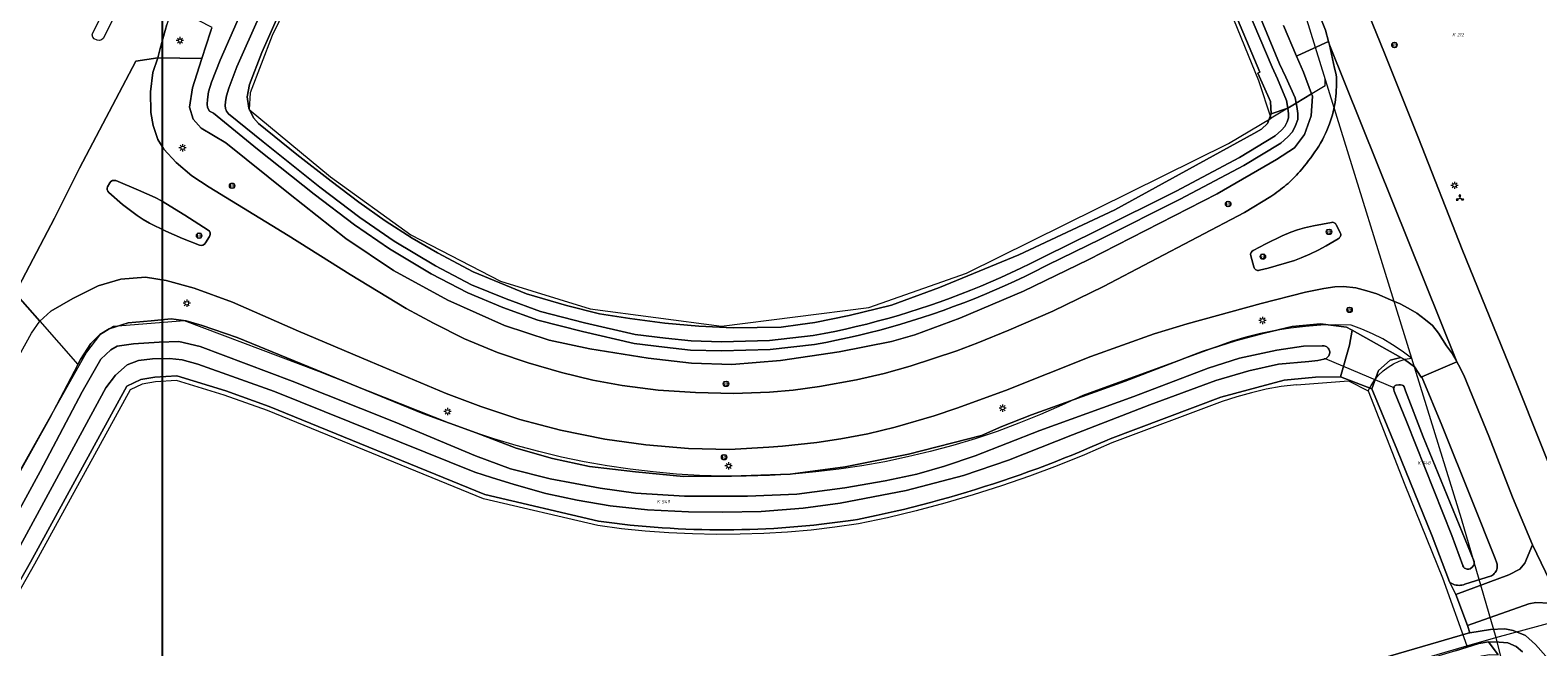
# Model space of a CAD drawing. Header units: metres. Extents: x 250001 to 257773, y 598992 to 609118.
# Tile 192 of 256: x 251291 to 251456, y 602271 to 602339. Entities that reach past the tile are written whole.
import ezdxf
from ezdxf.enums import TextEntityAlignment as Align
from ezdxf.lldxf.tags import DXFTag

# ---------------------------------------------------------------- set-up
doc = ezdxf.new("R2010")
doc.units = ezdxf.units.M
for name, color, linetype, lineweight in [('B-WE-GR-GRAS-GV', 252, 'Continuous', 13), ('B-WE-GR-GROENVOORZIENING-GV', 252, 'Continuous', 18), ('B-WE-KG-GRENS_PERCEEL-G', 150, 'KG-PERCEEL', 18), ('B-WE-KG-GRENS_PERCEEL-S', 150, 'Continuous', 25), ('B-WE-KL-ET_LS_OV_LICHTMAST-S', 252, 'Continuous', 25), ('B-WE-KW-KUNSTWERK_DUIKER-G', 252, 'Continuous', 18), ('B-WE-OG-WATER-GV', 252, 'Continuous', 18), ('B-WE-OG-WATER_SLOOT-GV', 252, 'Continuous', 18), ('B-WE-OG-WEG-GV', 252, 'Continuous', 18), ('B-WE-VH-VERHARDING_GESLOTEN-GV', 252, 'Continuous', 18), ('B-WE-VH-VERHARDING_OPEN-GV', 252, 'Continuous', 18), ('B-WE-VW-BEWEGWIJZERING_DRAAGCONSTRUCTIE-S', 252, 'Continuous', 25), ('B-WE-VW-VERKEERSTEKEN_BORD-S', 252, 'Continuous', 25), ('B-WE-VW-VERKEERSTEKEN_DRAAGCONSTRUCTIE-S', 252, 'Continuous', 25), ('N-WE-OG-GBKN-G', 7, 'Continuous', 25), ('X-XX-AL-REFERENTIE-G', 7, 'Continuous', 18)]:
    doc.layers.add(name, color=color, linetype=linetype, lineweight=lineweight)
doc.styles.add('NLCS-ISO', font='NLCS-ISO.ttf')
doc.styles.get("Standard").update_dxf_attribs({"font": 'NLCS-ISO.ttf'})
tags = doc.linetypes.add('KG-PERCEEL', pattern='A,5.5,-2,["P",Standard,S=1.8,R=0,X=-0.5,Y=-0.9],-2,5.5,-2,[5,NLCS.SHX,S=0.75,R=0,X=0,Y=0],-2', length=19).pattern_tags.tags
tags[6] = DXFTag(74, 10)

# ---------------------------------------------------------------- blocks, each defined once
blk = doc.blocks.new('SKG-PERCEELNUMMER-SO')
at = {"style": 'NLCS-ISO', "oblique": 10, "flags": 1}
blk.add_attdef('GEMEENTECODE', text='', height=1.8, dxfattribs=at).set_placement((0, 2.55), align=Align.MIDDLE_CENTER)
at = {"style": 'NLCS-ISO', "oblique": 10}
blk.add_attdef('SECTIE', text='', height=1.8, dxfattribs=at).set_placement((-0.5, 0), align=Align.MIDDLE_RIGHT)
blk.add_attdef('PERCEELNUMMER', text='', height=1.8, dxfattribs=at).set_placement((0.5, 0), align=Align.MIDDLE_LEFT)
blk = doc.blocks.new('BS2021-132-Xref-KAD-20210617')
at = {"layer": 'B-WE-KG-GRENS_PERCEEL-G', "flags": 128}
for points in [[(251390.393, 602421.344), (251388.406, 602426.244), (251357.509, 602422.131), (251342.911, 602390.459), (251317.466, 602338.242), (251315.031, 602331.947), (251314.919, 602330.1), (251323.869, 602322.722), (251332.693, 602316.349), (251342.522, 602311.246), (251352.379, 602308.21), (251366.783, 602306.323), (251382.982, 602308.351), (251393.703, 602312.123), (251422.449, 602326.377), (251427.146, 602329.178)], [(251404.141, 602426.956), (251433.071, 602333.426)], [(251427.146, 602329.178), (251425.794, 602333.252), (251416.877, 602355.107)], [(251433.055, 602332.702), (251433.071, 602333.426)], [(251433.071, 602333.426), (251442.542, 602302.805)], [(251433.055, 602332.702), (251427.146, 602329.178)], [(251336.991, 602295.631), (251322.58, 602301.336), (251307.828, 602306.914), (251300.049, 602306.261), (251298.503, 602305.304), (251297.067, 602303.458), (251270.531, 602256.273)], [(251435.914, 602306.431), (251434.247, 602306.455), (251432.58, 602306.406), (251430.917, 602306.287), (251429.261, 602306.096), (251427.614, 602305.835), (251425.981, 602305.503), (251424.362, 602305.101), (251422.763, 602304.63)], [(251442.542, 602302.805), (251441.532, 602303.568), (251440.48, 602304.27), (251439.388, 602304.91), (251438.26, 602305.484), (251437.101, 602305.992), (251435.914, 602306.431)], [(251422.763, 602304.63), (251406.474, 602298.703)], [(251437.799, 602299.19), (251438.108, 602299.809), (251438.486, 602300.389), (251438.928, 602300.923), (251439.427, 602301.402), (251439.977, 602301.822), (251440.572, 602302.176), (251441.203, 602302.46), (251441.863, 602302.671), (251442.542, 602302.805)], [(251442.542, 602302.805), (251447.992, 602285.186), (251451.819, 602272.121)], [(251353.222, 602284.396), (251340.657, 602287.328), (251316.943, 602297.034), (251312.207, 602298.731), (251306.952, 602300.335), (251304.647, 602300.192), (251303.203, 602299.955), (251301.867, 602299.326), (251291.383, 602280.149), (251279.608, 602259.444), (251274.266, 602250.712)], [(251429.912, 602299.88), (251435.634, 602300.291), (251437.799, 602299.19)], [(251406.474, 602298.703), (251404.163, 602297.613), (251401.821, 602296.591), (251399.45, 602295.638), (251397.052, 602294.755), (251394.629, 602293.943), (251392.183, 602293.203), (251389.717, 602292.535), (251387.232, 602291.939), (251384.73, 602291.417), (251382.215, 602290.969), (251379.687, 602290.594), (251377.149, 602290.294), (251374.604, 602290.069), (251372.053, 602289.919), (251369.499, 602289.843), (251366.943, 602289.843), (251364.389, 602289.918), (251361.838, 602290.068), (251359.293, 602290.292), (251356.755, 602290.592), (251354.227, 602290.966), (251351.711, 602291.413), (251349.21, 602291.935), (251346.725, 602292.53), (251344.258, 602293.198), (251341.812, 602293.937), (251339.389, 602294.749), (251336.991, 602295.631)], [(251429.912, 602299.88), (251428.253, 602299.664), (251426.606, 602299.371), (251424.975, 602299.003), (251423.362, 602298.56), (251421.771, 602298.043)], [(251437.799, 602299.19), (251441.801, 602288.879), (251445.946, 602278.645), (251448.627, 602271.187)], [(251421.771, 602298.043), (251409.647, 602293.479)], [(251409.647, 602293.479), (251406.661, 602292.19), (251403.644, 602290.974), (251400.599, 602289.833), (251397.526, 602288.767), (251394.428, 602287.777), (251391.307, 602286.863), (251388.164, 602286.025), (251385.002, 602285.265), (251381.822, 602284.583)], [(251381.822, 602284.583), (251379.239, 602284.215), (251376.646, 602283.917), (251374.046, 602283.69), (251371.442, 602283.532), (251368.834, 602283.444), (251366.224, 602283.427), (251363.615, 602283.481), (251361.009, 602283.604), (251358.406, 602283.798), (251355.81, 602284.062), (251353.222, 602284.396)], [(251451.819, 602272.121), (251492.484, 602283.148)], [(251448.627, 602271.187), (251451.819, 602272.121)], [(251451.819, 602272.121), (251454.446, 602261.441), (251498.26, 602116.049)], [(251398.843, 602255.79), (251400.05, 602256.967), (251448.627, 602271.187)]]:
    blk.add_lwpolyline(points, dxfattribs=at)
at = {"layer": 'N-WE-OG-GBKN-G'}
blk.add_lwpolyline([(251305.421, 608118.318), (256711.718, 608118.318), (256711.718, 599991.994), (251305.421, 599991.994)], close=True, dxfattribs=at)
at = {"layer": 'B-WE-KG-GRENS_PERCEEL-S', "xscale": 0.2, "yscale": 0.2, "zscale": 0.2}
for p, values in [((251447.455, 602338.339), {'PERCEELNUMMER': '212', 'SECTIE': 'K'}), ((251443.642, 602291.283), {'PERCEELNUMMER': '548', 'SECTIE': 'K'}), ((251360.135, 602287.037), {'PERCEELNUMMER': '549', 'SECTIE': 'K'})]:
    blk.add_blockref('SKG-PERCEELNUMMER-SO', p, dxfattribs=at).add_auto_attribs(values)
blk = doc.blocks.new('SIE-WEG_VERKEERSBORD-SO')
at = {"color": 0, "linetype": 'ByBlock', "lineweight": 18}
blk.add_lwpolyline([(-1.125, -1.125), (1.125, -1.125), (1.125, 1.125), (-1.125, 1.125)], close=True, dxfattribs=at)
at = {"color": 0, "linetype": 'ByBlock', "lineweight": 18, "style": 'NLCS-ISO'}
blk.add_text('vb', height=1.5, dxfattribs=at).set_placement((0, 0), align=Align.MIDDLE_CENTER)
blk = doc.blocks.new('SIE-WEG_VERKEERSBORD_WEGWIJZER-SO')
at = {"linetype": 'ByBlock', "lineweight": 18}
h = blk.add_hatch(color=0, dxfattribs=at)
h.dxf.hatch_style = 1
h.paths.add_polyline_path([(0.5, 1), (0, 2), (-0.5, 1)])
h = blk.add_hatch(color=0, dxfattribs=at)
h.dxf.hatch_style = 1
h.paths.add_polyline_path([(-1.38, -0.22), (-2, -1.15), (-0.88, -1.09)])
h = blk.add_hatch(color=0, dxfattribs=at)
h.dxf.hatch_style = 1
h.paths.add_polyline_path([(1.38, -0.22), (2, -1.15), (0.88, -1.09)])
at = {"color": 0, "linetype": 'ByBlock', "lineweight": 18}
for points in [[(-1.13, -0.65), (0, 0)], [(0, 1), (0, 0)], [(1.13, -0.65), (0, 0)]]:
    blk.add_lwpolyline(points, dxfattribs=at)
for points in [[(0.5, 1), (0, 2), (-0.5, 1)], [(-1.38, -0.22), (-2, -1.15), (-0.88, -1.09)], [(1.38, -0.22), (2, -1.15), (0.88, -1.09)]]:
    blk.add_lwpolyline(points, close=True, dxfattribs=at)
blk = doc.blocks.new('SIE-WEG_PAAL_VERKEERSBORD-SO')
at = {"color": 0, "linetype": 'ByBlock', "lineweight": 18}
blk.add_circle((0, 0), 1.5, dxfattribs=at)
at = {"color": 0, "linetype": 'ByBlock', "lineweight": 18, "style": 'NLCS-ISO'}
blk.add_text('vb', height=1.5, dxfattribs=at).set_placement((0, 0.13), align=Align.MIDDLE_CENTER)
blk = doc.blocks.new('SKL-ET_OV_LICHTMAST-SO')
at = {"color": 0, "linetype": 'ByBlock', "lineweight": 18}
for points in [[(-1.25, 0), (-2, 0)], [(-1.41, 1.41), (-0.88, 0.88)], [(0, 2), (0, 1.25)], [(0.88, 0.88), (1.41, 1.41)], [(2, 0), (1.25, 0)], [(-1.41, -1.41), (-0.88, -0.88)], [(0, -1.25), (0, -2)], [(0.88, -0.88), (1.41, -1.41)]]:
    blk.add_lwpolyline(points, dxfattribs=at)
blk.add_circle((0, 0), 1, dxfattribs=at)
blk = doc.blocks.new('BS2021-132-Xref-BGT-GRIJS-20210617-aangepast')
at = {"layer": 'B-WE-GR-GRAS-GV', "flags": 128}
for points in [[(251319.404, 602343.327), (251316.337, 602336.372), (251314.98, 602332.857), (251314.731, 602331.494), (251314.901, 602330.248), (251315.405, 602329.19), (251315.972, 602328.565), (251320.158, 602325.16), (251323.94, 602322.241), (251326.976, 602319.929), (251329.851, 602317.891), (251332.833, 602315.978), (251335.625, 602314.352), (251339.541, 602312.275), (251345.383, 602309.85), (251349.759, 602308.573), (251353.41, 602307.665), (251356.744, 602307.166), (251360.59, 602306.657), (251364.311, 602306.312), (251368.057, 602306.112), (251373.339, 602306.201), (251375.416, 602306.477), (251377.031, 602306.725), (251380.804, 602307.5), (251385.468, 602308.626), (251390.742, 602310.552), (251399.442, 602314.156), (251409.965, 602319.108), (251425.245, 602327.474), (251426.074, 602327.964), (251426.73, 602328.578), (251427.159, 602329.651), (251427.073, 602330.992), (251425.692, 602334.119), (251425.9, 602334.207), (251422.583, 602342.114)], [(251399.894, 602258.3), (251448.761, 602272.571), (251448.97, 602272.607), (251448.713, 602273.408), (251447.406, 602276.831), (251446.706, 602278.216), (251444.801, 602283.245), (251440.928, 602292.81), (251438.177, 602299.427), (251434.751, 602300.758), (251432.01, 602300.701), (251428.55, 602300.386), (251421.6, 602298.51), (251409.447, 602293.927), (251409.135, 602293.788), (251408.194, 602293.375), (251407.248, 602292.97), (251406.3, 602292.571), (251405.349, 602292.181), (251404.394, 602291.797), (251403.437, 602291.421), (251402.477, 602291.052), (251401.514, 602290.691), (251400.548, 602290.337), (251399.58, 602289.991), (251398.608, 602289.653), (251397.635, 602289.322), (251396.658, 602288.998), (251395.679, 602288.682), (251394.698, 602288.374), (251393.714, 602288.074), (251392.729, 602287.781), (251391.74, 602287.495), (251390.75, 602287.218), (251389.757, 602286.948), (251388.763, 602286.686), (251387.766, 602286.432), (251386.768, 602286.185), (251385.767, 602285.946), (251384.765, 602285.715), (251383.761, 602285.492), (251382.755, 602285.277), (251381.741, 602285.083), (251381.265, 602285.01), (251380.397, 602284.883), (251379.527, 602284.764), (251378.657, 602284.652), (251377.786, 602284.549), (251376.914, 602284.453), (251376.041, 602284.366), (251375.167, 602284.287), (251374.293, 602284.215), (251373.418, 602284.152), (251372.542, 602284.096), (251371.666, 602284.049), (251370.79, 602284.009), (251369.913, 602283.977), (251369.036, 602283.954), (251368.159, 602283.938), (251367.282, 602283.931), (251366.404, 602283.931), (251365.527, 602283.94), (251364.65, 602283.956), (251363.773, 602283.98), (251362.896, 602284.013), (251362.02, 602284.053), (251361.144, 602284.102), (251360.268, 602284.158), (251359.393, 602284.223), (251358.519, 602284.295), (251357.645, 602284.375), (251356.772, 602284.463), (251355.9, 602284.56), (251355.029, 602284.664), (251354.159, 602284.776), (251353.29, 602284.89), (251340.81, 602287.81), (251317.12, 602297.5), (251312.38, 602299.2), (251307.01, 602300.84), (251304.59, 602300.69), (251303.06, 602300.44), (251301.51, 602299.71), (251290.94, 602280.39), (251279.18, 602259.7)]]:
    blk.add_lwpolyline(points, dxfattribs=at)
at = {"layer": 'B-WE-GR-GROENVOORZIENING-GV', "flags": 128}
for points in [[(251436.134, 602344.79), (251439.587, 602336.301), (251443.302, 602326.948), (251448.115, 602314.735), (251454.115, 602299.964), (251459.167, 602287.322)], [(251428.498, 602339.341), (251429.929, 602335.986), (251430.077, 602336.053), (251433.43, 602337.571), (251433.09, 602338.819), (251431.119, 602343.76)], [(251464.469, 602267.31), (251461.752, 602271.186), (251459.193, 602275.309), (251457.691, 602275.877), (251456.21, 602275.937), (251455.421, 602275.802), (251448.713, 602273.408), (251448.97, 602272.607), (251451.237, 602272.991), (251452.811, 602273.061), (251453.717, 602272.891), (251455.079, 602272.33), (251456.149, 602271.353), (251457.3, 602270.063)]]:
    blk.add_lwpolyline(points, dxfattribs=at)
for points in [[(251309.727, 602335.715), (251310.674, 602338.645), (251310.761, 602338.86), (251310.873, 602339.138), (251306.508, 602341.347), (251305.915, 602339.466), (251305.15, 602336.832), (251304.92, 602335.801)], [(251441.36, 602302.88), (251436.048, 602305.874), (251435.753, 602304.23), (251434.751, 602300.758), (251438.177, 602299.427), (251438.942, 602301.425), (251440.218, 602302.571)], [(251451.023, 602294.243), (251448.282, 602300.916), (251447.725, 602302.056), (251447.537, 602302.387), (251443.689, 602300.747), (251443.731, 602300.643), (251445.865, 602295.443), (251449.207, 602287.136), (251451.719, 602280.772), (251451.924, 602280.286), (251451.955, 602280.151), (251451.97, 602280.013), (251451.969, 602279.875), (251451.951, 602279.738), (251451.919, 602279.603), (251451.87, 602279.474), (251451.808, 602279.35), (251451.731, 602279.235), (251451.642, 602279.13), (251451.541, 602279.035), (251451.43, 602278.953), (251451.33, 602278.894), (251448.403, 602277.964), (251448.25, 602277.909), (251448.092, 602277.869), (251447.931, 602277.844), (251447.768, 602277.836), (251447.606, 602277.843), (251447.444, 602277.867), (251447.286, 602277.906), (251447.133, 602277.96), (251446.985, 602278.029), (251446.845, 602278.113), (251446.714, 602278.209), (251446.706, 602278.216), (251447.406, 602276.831), (251453.231, 602278.98), (251454.44, 602279.611), (251454.994, 602280.282), (251455.835, 602282.271), (251453.634, 602287.517)]]:
    blk.add_lwpolyline(points, close=True, dxfattribs=at)
at = {"layer": 'B-WE-KW-KUNSTWERK_DUIKER-G', "flags": 128}
blk.add_lwpolyline([(251433.07, 602302.746), (251440.667, 602299.524)], dxfattribs=at)
at = {"layer": 'B-WE-OG-WATER-GV', "flags": 128}
for points in [[(251288.613, 602280.031), (251299.202, 602299.553), (251300.273, 602300.934), (251301.528, 602302.078), (251302.769, 602302.545), (251304.306, 602302.721), (251306.174, 602302.752), (251307.584, 602302.616), (251309.309, 602302.152), (251317.717, 602299.137), (251339.716, 602290.287), (251341.551, 602289.677), (251344.047, 602288.926), (251347.515, 602287.926), (251350.944, 602287.182), (251354.556, 602286.585), (251358.66, 602286.12), (251363.185, 602285.896), (251366.957, 602285.869), (251371.149, 602285.954), (251375.761, 602286.317), (251379.821, 602286.877), (251387.062, 602288.247), (251393.349, 602289.922), (251398.317, 602291.606), (251405.328, 602294.366), (251413.837, 602297.65), (251421.05, 602300.357), (251424.687, 602301.409), (251427.959, 602302.128), (251431.271, 602302.445), (251432.277, 602302.543), (251432.923, 602302.702), (251432.959, 602302.707), (251433.064, 602302.733), (251433.164, 602302.774), (251433.257, 602302.829), (251433.341, 602302.897), (251433.414, 602302.977), (251433.474, 602303.067), (251433.521, 602303.164), (251433.552, 602303.268), (251433.568, 602303.375), (251433.568, 602303.483), (251433.552, 602303.59), (251433.521, 602303.694), (251433.475, 602303.791), (251433.414, 602303.881), (251433.342, 602303.961), (251433.258, 602304.029), (251433.165, 602304.085), (251433.065, 602304.126), (251432.96, 602304.151), (251432.734, 602304.156), (251430.709, 602304.125), (251427.765, 602303.665), (251423.651, 602302.793), (251420.217, 602301.706), (251412.073, 602298.571), (251401.755, 602294.853), (251394.652, 602292.056), (251391.291, 602290.933), (251388.221, 602290.068), (251384.766, 602289.311), (251380.322, 602288.565), (251375.054, 602287.85), (251369.635, 602287.646), (251362.733, 602287.633), (251357.384, 602287.96), (251353.48, 602288.518), (251347.998, 602289.541), (251343.614, 602290.626), (251339.776, 602292.082), (251330.979, 602295.772), (251319.668, 602300.268), (251309.552, 602304.058), (251307.222, 602304.628), (251305.044, 602304.557), (251302.244, 602304.354), (251300.433, 602304.121), (251299.74, 602303.713), (251298.649, 602302.698), (251296.606, 602299.095), (251291.981, 602290.328), (251286.108, 602279.592)], [(251454.732, 602270.519), (251454.039, 602271.101), (251453.126, 602271.514), (251452.158, 602271.589), (251451.019, 602271.639), (251452.074, 602270.191)]]:
    blk.add_lwpolyline(points, dxfattribs=at)
for points in [[(251441.528, 602299.826), (251441.324, 602299.876), (251441.161, 602299.868), (251440.869, 602299.829), (251440.845, 602299.822), (251440.775, 602299.792), (251440.712, 602299.748), (251440.661, 602299.692), (251440.622, 602299.626), (251440.597, 602299.554), (251440.588, 602299.478), (251440.595, 602299.402), (251440.618, 602299.329), (251440.659, 602299.182), (251442.022, 602295.763), (251446.982, 602283.33), (251448.168, 602280.032), (251448.194, 602279.971), (251448.243, 602279.884), (251448.306, 602279.805), (251448.38, 602279.738), (251448.464, 602279.683), (251448.555, 602279.642), (251448.652, 602279.617), (251448.751, 602279.606), (251448.841, 602279.611), (251448.986, 602279.646), (251449.223, 602279.83), (251449.386, 602280.07), (251449.44, 602280.216), (251449.438, 602280.455), (251443.847, 602294.165), (251441.906, 602299.223), (251441.744, 602299.649), (251441.622, 602299.784)], [(251440.347, 602267.066), (251447.81, 602269.295), (251450.284, 602270.09), (251451.109, 602270.234), (251452.074, 602270.191), (251451.019, 602271.639), (251449.948, 602271.453), (251447.395, 602270.632), (251439.958, 602268.411), (251428.15, 602265.099), (251415.152, 602261.342), (251401.922, 602257.419), (251398.664, 602256.491), (251399.398, 602255.441), (251401.971, 602256.196), (251415.319, 602260.041), (251428.504, 602263.744)]]:
    blk.add_lwpolyline(points, close=True, dxfattribs=at)
at = {"layer": 'B-WE-OG-WATER_SLOOT-GV', "flags": 128}
for points in [[(251310.761, 602338.86), (251310.674, 602338.645), (251309.727, 602335.715), (251309.433, 602334.806), (251308.72, 602332.479), (251308.372, 602330.361), (251308.781, 602329.034), (251309.678, 602328.058), (251312.38, 602326.447), (251319.254, 602320.915), (251325.544, 602315.928), (251330.772, 602312.42), (251336.754, 602309.159), (251342.958, 602306.381), (251347.884, 602304.774), (251352.349, 602303.813), (251358.738, 602302.792), (251363.5, 602302.258), (251367.927, 602302.105), (251373.271, 602302.555), (251379.725, 602303.494), (251385.476, 602304.634), (251388.014, 602305.348), (251392.97, 602307.193), (251399.955, 602310.158), (251407.067, 602313.613), (251421.2, 602320.838), (251427.71, 602324.634), (251429.686, 602325.902), (251430.797, 602327.384), (251431.544, 602329.4), (251431.662, 602331.563), (251431.568, 602331.818), (251429.891, 602330.819), (251429.975, 602330.427), (251430.053, 602329.685), (251430.058, 602329.032), (251429.81, 602328.364), (251429.477, 602327.663), (251428.968, 602327.126), (251428.187, 602326.423), (251424.146, 602323.955), (251417.151, 602320.261), (251408.404, 602315.879), (251402.633, 602313.043), (251402.258, 602312.85), (251401.176, 602312.304), (251400.085, 602311.771), (251398.986, 602311.253), (251397.881, 602310.75), (251396.769, 602310.261), (251395.651, 602309.787), (251394.526, 602309.328), (251393.396, 602308.885), (251392.26, 602308.456), (251391.117, 602308.042), (251389.97, 602307.644), (251388.818, 602307.261), (251387.66, 602306.893), (251386.498, 602306.541), (251385.331, 602306.204), (251384.16, 602305.883), (251382.984, 602305.578), (251381.805, 602305.288), (251380.622, 602305.014), (251379.435, 602304.756), (251378.245, 602304.513), (251377.019, 602304.28), (251372.131, 602303.753), (251366.8, 602303.604), (251363.403, 602303.691), (251360.526, 602304.004), (251357.19, 602304.402), (251351.52, 602305.709), (251346.636, 602306.955), (251342.783, 602308.365), (251338.928, 602309.962), (251334.913, 602312.058), (251330.33, 602314.806), (251326.499, 602317.435), (251322.069, 602320.809), (251315.846, 602325.764), (251311.005, 602329.698), (251310.597, 602329.945), (251310.376, 602330.35), (251310.342, 602330.693), (251310.369, 602331.225), (251310.488, 602332.038), (251310.793, 602333.103), (251311.744, 602335.547), (251314.265, 602341.284)], [(251314.265, 602341.284), (251311.744, 602335.547), (251310.793, 602333.103), (251310.488, 602332.038), (251310.369, 602331.225), (251310.342, 602330.693), (251310.376, 602330.35), (251310.597, 602329.945), (251311.005, 602329.698), (251315.846, 602325.764), (251322.069, 602320.809), (251326.499, 602317.435), (251330.33, 602314.806), (251334.913, 602312.058), (251338.928, 602309.962), (251342.783, 602308.365), (251346.636, 602306.955), (251351.52, 602305.709), (251357.19, 602304.402), (251360.526, 602304.004), (251363.403, 602303.691), (251366.8, 602303.604), (251372.131, 602303.753), (251377.019, 602304.28), (251378.245, 602304.513), (251379.435, 602304.756), (251380.622, 602305.014), (251381.805, 602305.288), (251382.984, 602305.578), (251384.16, 602305.883), (251385.331, 602306.204), (251386.498, 602306.541), (251387.66, 602306.893), (251388.818, 602307.261), (251389.97, 602307.644), (251391.117, 602308.042), (251392.26, 602308.456), (251393.396, 602308.885), (251394.526, 602309.328), (251395.651, 602309.787), (251396.769, 602310.261), (251397.881, 602310.75), (251398.986, 602311.253), (251400.085, 602311.771), (251401.176, 602312.304), (251402.258, 602312.85), (251402.633, 602313.043), (251408.404, 602315.879), (251417.151, 602320.261), (251424.146, 602323.955), (251428.187, 602326.423), (251428.968, 602327.126), (251429.477, 602327.663), (251429.81, 602328.364), (251430.058, 602329.032), (251430.053, 602329.685), (251429.975, 602330.427), (251429.891, 602330.819), (251428.986, 602330.27), (251429.054, 602329.63), (251429.057, 602329.208), (251428.888, 602328.753), (251428.642, 602328.236), (251428.27, 602327.843), (251427.587, 602327.228), (251423.651, 602324.825), (251416.693, 602321.15), (251407.959, 602316.775), (251402.183, 602313.937), (251401.804, 602313.741), (251400.731, 602313.2), (251399.652, 602312.673), (251398.566, 602312.16), (251397.473, 602311.663), (251396.373, 602311.179), (251395.267, 602310.711), (251394.155, 602310.257), (251393.036, 602309.818), (251391.913, 602309.394), (251390.783, 602308.985), (251389.648, 602308.591), (251388.509, 602308.212), (251387.364, 602307.848), (251386.214, 602307.5), (251385.06, 602307.167), (251383.902, 602306.849), (251382.739, 602306.547), (251381.573, 602306.261), (251380.402, 602305.99), (251379.229, 602305.734), (251378.052, 602305.494), (251376.872, 602305.27), (251372.063, 602304.751), (251366.799, 602304.604), (251363.47, 602304.69), (251360.64, 602304.997), (251357.309, 602305.395), (251351.756, 602306.681), (251346.933, 602307.912), (251343.146, 602309.297), (251339.351, 602310.869), (251335.402, 602312.931), (251330.871, 602315.648), (251327.085, 602318.245), (251322.683, 602321.598), (251316.473, 602326.543), (251312.669, 602329.634), (251312.443, 602329.934), (251312.331, 602330.222), (251312.297, 602330.566), (251312.326, 602330.957), (251312.422, 602331.436), (251312.448, 602331.616), (251312.69, 602332.463), (251313.593, 602334.782), (251316.099, 602340.484)], [(251316.099, 602340.484), (251313.593, 602334.782), (251312.69, 602332.463), (251312.448, 602331.616), (251312.422, 602331.436), (251312.326, 602330.957), (251312.297, 602330.566), (251312.331, 602330.222), (251312.443, 602329.934), (251312.669, 602329.634), (251316.473, 602326.543), (251322.683, 602321.598), (251327.085, 602318.245), (251330.871, 602315.648), (251335.402, 602312.931), (251339.351, 602310.869), (251343.146, 602309.297), (251346.933, 602307.912), (251351.756, 602306.681), (251357.309, 602305.395), (251360.64, 602304.997), (251363.47, 602304.69), (251366.799, 602304.604), (251372.063, 602304.751), (251376.872, 602305.27), (251378.052, 602305.494), (251379.229, 602305.734), (251380.402, 602305.99), (251381.573, 602306.261), (251382.739, 602306.547), (251383.902, 602306.849), (251385.06, 602307.167), (251386.214, 602307.5), (251387.364, 602307.848), (251388.509, 602308.212), (251389.648, 602308.591), (251390.783, 602308.985), (251391.913, 602309.394), (251393.036, 602309.818), (251394.155, 602310.257), (251395.267, 602310.711), (251396.373, 602311.179), (251397.473, 602311.663), (251398.566, 602312.16), (251399.652, 602312.673), (251400.731, 602313.2), (251401.804, 602313.741), (251402.183, 602313.937), (251407.959, 602316.775), (251416.693, 602321.15), (251423.651, 602324.825), (251427.587, 602327.228), (251428.27, 602327.843), (251428.642, 602328.236), (251428.888, 602328.753), (251429.057, 602329.208), (251429.054, 602329.63), (251428.986, 602330.27), (251427.159, 602329.651), (251426.73, 602328.578), (251426.074, 602327.964), (251425.245, 602327.474), (251409.965, 602319.108), (251399.442, 602314.156), (251390.742, 602310.552), (251385.468, 602308.626), (251380.804, 602307.5), (251377.031, 602306.725), (251375.416, 602306.477), (251373.339, 602306.201), (251368.057, 602306.112), (251364.311, 602306.312), (251360.59, 602306.657), (251356.744, 602307.166), (251353.41, 602307.665), (251349.759, 602308.573), (251345.383, 602309.85), (251339.541, 602312.275), (251335.625, 602314.352), (251332.833, 602315.978), (251329.851, 602317.891), (251326.976, 602319.929), (251323.94, 602322.241), (251320.158, 602325.16), (251315.972, 602328.565), (251315.405, 602329.19), (251314.901, 602330.248), (251314.731, 602331.494), (251314.98, 602332.857), (251316.337, 602336.372), (251319.404, 602343.327)], [(251422.583, 602342.114), (251425.9, 602334.207), (251425.692, 602334.119), (251427.073, 602330.992), (251427.159, 602329.651), (251428.986, 602330.27), (251428.809, 602331.097), (251427.854, 602333.496), (251427.249, 602334.775), (251424.558, 602341.131)], [(251424.394, 602344.04), (251428.069, 602335.144), (251428.769, 602333.649), (251429.769, 602331.389), (251429.891, 602330.819), (251431.568, 602331.818), (251430.691, 602334.2), (251429.929, 602335.986), (251428.498, 602339.341)], [(251279.18, 602259.7), (251290.94, 602280.39), (251301.51, 602299.71), (251303.06, 602300.44), (251304.59, 602300.69), (251307.01, 602300.84), (251312.38, 602299.2), (251317.12, 602297.5), (251340.81, 602287.81), (251353.29, 602284.89), (251354.159, 602284.776), (251355.029, 602284.664), (251355.9, 602284.56), (251356.772, 602284.463), (251357.645, 602284.375), (251358.519, 602284.295), (251359.393, 602284.223), (251360.268, 602284.158), (251361.144, 602284.102), (251362.02, 602284.053), (251362.896, 602284.013), (251363.773, 602283.98), (251364.65, 602283.956), (251365.527, 602283.94), (251366.404, 602283.931), (251367.282, 602283.931), (251368.159, 602283.938), (251369.036, 602283.954), (251369.913, 602283.977), (251370.79, 602284.009), (251371.666, 602284.049), (251372.542, 602284.096), (251373.418, 602284.152), (251374.293, 602284.215), (251375.167, 602284.287), (251376.041, 602284.366), (251376.914, 602284.453), (251377.786, 602284.549), (251378.657, 602284.652), (251379.527, 602284.764), (251380.397, 602284.883), (251381.265, 602285.01), (251381.741, 602285.083), (251382.755, 602285.277), (251383.761, 602285.492), (251384.765, 602285.715), (251385.767, 602285.946), (251386.768, 602286.185), (251387.766, 602286.432), (251388.763, 602286.686), (251389.757, 602286.948), (251390.75, 602287.218), (251391.74, 602287.495), (251392.729, 602287.781), (251393.714, 602288.074), (251394.698, 602288.374), (251395.679, 602288.682), (251396.658, 602288.998), (251397.635, 602289.322), (251398.608, 602289.653), (251399.58, 602289.991), (251400.548, 602290.337), (251401.514, 602290.691), (251402.477, 602291.052), (251403.437, 602291.421), (251404.394, 602291.797), (251405.349, 602292.181), (251406.3, 602292.571), (251407.248, 602292.97), (251408.194, 602293.375), (251409.135, 602293.788), (251409.447, 602293.927), (251421.6, 602298.51), (251428.55, 602300.386), (251432.01, 602300.701), (251434.751, 602300.758), (251435.753, 602304.23), (251436.048, 602305.874), (251435.978, 602305.913), (251435.398, 602306.205), (251432.562, 602306.564), (251429.459, 602306.269), (251426.387, 602305.529), (251423.325, 602304.731), (251419.572, 602303.516), (251411.105, 602300.253), (251400.838, 602296.569), (251397.554, 602295.275), (251395.325, 602294.308), (251387.34, 602292.234), (251380.383, 602290.852), (251374.324, 602290.062), (251367.886, 602289.827), (251362.605, 602289.808), (251357.355, 602290.295), (251352.314, 602290.911), (251348.248, 602291.769), (251344.247, 602292.922), (251339.868, 602294.591), (251333.993, 602296.705), (251325.347, 602300.261), (251313.621, 602305.047), (251309.764, 602306.39), (251308.031, 602306.896), (251306.382, 602307.131), (251304.179, 602306.898), (251301.641, 602306.67), (251299.581, 602306.015), (251298.529, 602305.389), (251297.568, 602304.419), (251296.436, 602302.66), (251296.134, 602302.084), (251293.025, 602296.157), (251284.021, 602280.052)], [(251286.108, 602279.592), (251291.981, 602290.328), (251296.606, 602299.095), (251298.649, 602302.698), (251299.74, 602303.713), (251300.433, 602304.121), (251302.244, 602304.354), (251305.044, 602304.557), (251307.222, 602304.628), (251309.552, 602304.058), (251319.668, 602300.268), (251330.979, 602295.772), (251339.776, 602292.082), (251343.614, 602290.626), (251347.998, 602289.541), (251353.48, 602288.518), (251357.384, 602287.96), (251362.733, 602287.633), (251369.635, 602287.646), (251375.054, 602287.85), (251380.322, 602288.565), (251384.766, 602289.311), (251388.221, 602290.068), (251391.291, 602290.933), (251394.652, 602292.056), (251401.755, 602294.853), (251412.073, 602298.571), (251420.217, 602301.706), (251423.651, 602302.793), (251427.765, 602303.665), (251430.709, 602304.125), (251432.734, 602304.156), (251432.96, 602304.151), (251433.065, 602304.126), (251433.165, 602304.085), (251433.258, 602304.029), (251433.342, 602303.961), (251433.414, 602303.881), (251433.475, 602303.791), (251433.521, 602303.694), (251433.552, 602303.59), (251433.568, 602303.483), (251433.568, 602303.375), (251433.552, 602303.268), (251433.521, 602303.164), (251433.474, 602303.067), (251433.414, 602302.977), (251433.341, 602302.897), (251433.257, 602302.829), (251433.164, 602302.774), (251433.064, 602302.733), (251432.959, 602302.707), (251432.923, 602302.702), (251432.277, 602302.543), (251431.271, 602302.445), (251427.959, 602302.128), (251424.687, 602301.409), (251421.05, 602300.357), (251413.837, 602297.65), (251405.328, 602294.366), (251398.317, 602291.606), (251393.349, 602289.922), (251387.062, 602288.247), (251379.821, 602286.877), (251375.761, 602286.317), (251371.149, 602285.954), (251366.957, 602285.869), (251363.185, 602285.896), (251358.66, 602286.12), (251354.556, 602286.585), (251350.944, 602287.182), (251347.515, 602287.926), (251344.047, 602288.926), (251341.551, 602289.677), (251339.716, 602290.287), (251317.717, 602299.137), (251309.309, 602302.152), (251307.584, 602302.616), (251306.174, 602302.752), (251304.306, 602302.721), (251302.769, 602302.545), (251301.528, 602302.078), (251300.273, 602300.934), (251299.202, 602299.553), (251288.613, 602280.031)], [(251447.395, 602270.632), (251449.948, 602271.453), (251451.019, 602271.639), (251452.158, 602271.589), (251453.126, 602271.514), (251454.039, 602271.101), (251454.732, 602270.519)], [(251457.3, 602270.063), (251456.149, 602271.353), (251455.079, 602272.33), (251453.717, 602272.891), (251452.811, 602273.061), (251451.237, 602272.991), (251448.97, 602272.607), (251448.761, 602272.571), (251399.894, 602258.3)]]:
    blk.add_lwpolyline(points, dxfattribs=at)
for points in [[(251424.394, 602344.04), (251423.595, 602345.862), (251423.512, 602345.988), (251423.433, 602346.032), (251423.344, 602346.063), (251423.252, 602346.078), (251423.159, 602346.078), (251423.066, 602346.062), (251422.978, 602346.03), (251422.897, 602345.984), (251422.825, 602345.925), (251422.764, 602345.854), (251422.715, 602345.774), (251422.681, 602345.687), (251422.699, 602345.584), (251424.558, 602341.131), (251427.249, 602334.775), (251427.854, 602333.496), (251428.809, 602331.097), (251428.986, 602330.27), (251429.891, 602330.819), (251429.769, 602331.389), (251428.769, 602333.649), (251428.069, 602335.144)], [(251441.771, 602302.648), (251441.36, 602302.88), (251440.218, 602302.571), (251438.942, 602301.425), (251438.177, 602299.427), (251440.928, 602292.81), (251444.801, 602283.245), (251446.706, 602278.216), (251446.714, 602278.209), (251446.845, 602278.113), (251446.985, 602278.029), (251447.133, 602277.96), (251447.286, 602277.906), (251447.444, 602277.867), (251447.606, 602277.843), (251447.768, 602277.836), (251447.931, 602277.844), (251448.092, 602277.869), (251448.25, 602277.909), (251448.403, 602277.964), (251451.33, 602278.894), (251451.43, 602278.953), (251451.541, 602279.035), (251451.642, 602279.13), (251451.731, 602279.235), (251451.808, 602279.35), (251451.87, 602279.474), (251451.919, 602279.603), (251451.951, 602279.738), (251451.969, 602279.875), (251451.97, 602280.013), (251451.955, 602280.151), (251451.924, 602280.286), (251451.719, 602280.772), (251449.207, 602287.136), (251445.865, 602295.443), (251443.731, 602300.643), (251443.689, 602300.747), (251443.619, 602300.717), (251442.877, 602301.843)], [(251441.161, 602299.868), (251441.324, 602299.876), (251441.528, 602299.826), (251441.622, 602299.784), (251441.744, 602299.649), (251441.906, 602299.223), (251443.847, 602294.165), (251449.438, 602280.455), (251449.44, 602280.216), (251449.386, 602280.07), (251449.223, 602279.83), (251448.986, 602279.646), (251448.841, 602279.611), (251448.751, 602279.606), (251448.652, 602279.617), (251448.555, 602279.642), (251448.464, 602279.683), (251448.38, 602279.738), (251448.306, 602279.805), (251448.243, 602279.884), (251448.194, 602279.971), (251448.168, 602280.032), (251446.982, 602283.33), (251442.022, 602295.763), (251440.659, 602299.182), (251440.618, 602299.329), (251440.595, 602299.402), (251440.588, 602299.478), (251440.597, 602299.554), (251440.622, 602299.626), (251440.661, 602299.692), (251440.712, 602299.748), (251440.775, 602299.792), (251440.845, 602299.822), (251440.869, 602299.829)]]:
    blk.add_lwpolyline(points, close=True, dxfattribs=at)
at = {"layer": 'B-WE-OG-WEG-GV', "flags": 128}
blk.add_lwpolyline([(251434.287, 602333.971), (251434.092, 602334.67), (251433.529, 602337.206), (251433.43, 602337.571), (251430.077, 602336.053), (251429.929, 602335.986), (251430.691, 602334.2), (251431.568, 602331.818), (251431.662, 602331.563), (251431.544, 602329.4), (251430.797, 602327.384), (251429.686, 602325.902), (251427.71, 602324.634), (251421.2, 602320.838), (251407.067, 602313.613), (251399.955, 602310.158), (251392.97, 602307.193), (251388.014, 602305.348), (251385.476, 602304.634), (251379.725, 602303.494), (251373.271, 602302.555), (251367.927, 602302.105), (251363.5, 602302.258), (251358.738, 602302.792), (251352.349, 602303.813), (251347.884, 602304.774), (251342.958, 602306.381), (251336.754, 602309.159), (251330.772, 602312.42), (251325.544, 602315.928), (251319.254, 602320.915), (251312.38, 602326.447), (251309.678, 602328.058), (251308.781, 602329.034), (251308.372, 602330.361), (251308.72, 602332.479), (251309.433, 602334.806), (251309.727, 602335.715), (251304.92, 602335.801), (251304.372, 602334.182), (251304.11, 602332.058), (251304.151, 602329.789), (251304.384, 602328.339), (251304.895, 602326.813), (251305.583, 602325.762), (251306.938, 602324.292), (251308.657, 602322.838), (251310.561, 602321.596), (251319.213, 602316.281), (251326.019, 602311.994), (251332.184, 602308.263), (251335.164, 602306.625), (251338.582, 602304.924), (251342.2, 602303.425), (251345.56, 602302.283), (251349.21, 602301.222), (251352.658, 602300.373), (251355.881, 602299.797), (251359.83, 602299.291), (251363.956, 602299.005), (251368.116, 602298.903), (251372.07, 602299.065), (251374.647, 602299.275), (251377.552, 602299.669), (251381.633, 602300.414), (251384.668, 602301.104), (251387.516, 602301.924), (251392.642, 602303.613), (251394.952, 602304.465), (251398.341, 602305.879), (251403.158, 602307.964), (251408.742, 602310.686), (251424.202, 602318.792), (251427.117, 602320.563)], dxfattribs=at)
at = {"layer": 'B-WE-OG-WEG-GV'}
for points in [[(251434.201, 602331.217, 0.0472034), (251434.287, 602333.971)], [(251433.554, 602328.539, 0.0542274), (251434.201, 602331.217)], [(251432.156, 602325.77, 0.060698), (251433.554, 602328.539)], [(251430.283, 602323.298, 0.0301789), (251432.156, 602325.77)], [(251428.793, 602321.823, 0.0408101), (251430.283, 602323.298)], [(251427.117, 602320.563, 0.026517), (251428.793, 602321.823)]]:
    blk.add_lwpolyline(points, format="xyb", dxfattribs=at)
at = {"layer": 'B-WE-OG-WEG-GV', "flags": 128}
blk.add_lwpolyline([(251291.955, 602306.847), (251296.134, 602302.084), (251296.436, 602302.66), (251297.568, 602304.419), (251298.529, 602305.389), (251299.581, 602306.015), (251301.641, 602306.67), (251304.179, 602306.898), (251306.382, 602307.131), (251308.031, 602306.896), (251309.764, 602306.39), (251313.621, 602305.047), (251325.347, 602300.261), (251333.993, 602296.705), (251339.868, 602294.591), (251344.247, 602292.922), (251348.248, 602291.769), (251352.314, 602290.911), (251357.355, 602290.295), (251362.605, 602289.808), (251367.886, 602289.827), (251374.324, 602290.062), (251380.383, 602290.852), (251387.34, 602292.234), (251395.325, 602294.308), (251397.554, 602295.275), (251400.838, 602296.569), (251411.105, 602300.253), (251419.572, 602303.516), (251423.325, 602304.731), (251426.387, 602305.529), (251429.459, 602306.269), (251432.562, 602306.564), (251435.398, 602306.205), (251435.978, 602305.913), (251436.048, 602305.874), (251441.36, 602302.88), (251441.771, 602302.648), (251442.877, 602301.843), (251443.619, 602300.717), (251443.689, 602300.747), (251447.537, 602302.387), (251447.434, 602302.569), (251447.043, 602303.257), (251446.407, 602304.146), (251445.502, 602305.531), (251444.84, 602306.365), (251444.101, 602307.011), (251443.126, 602307.736), (251442.199, 602308.277), (251441.299, 602308.771), (251440.242, 602309.202), (251438.745, 602309.844), (251437.631, 602310.201), (251436.424, 602310.525), (251435.068, 602310.668), (251434.136, 602310.636), (251432.929, 602310.451), (251430.901, 602310.029), (251426.042, 602308.8), (251417.929, 602306.582), (251414.296, 602305.475), (251407.343, 602302.968), (251397.96, 602299.257), (251392.646, 602297.284), (251390.129, 602296.446), (251385.877, 602295.223), (251382.851, 602294.492), (251379.888, 602293.936), (251377.257, 602293.525), (251373.498, 602293.132), (251371.979, 602293.027), (251367.657, 602292.757), (251363.177, 602292.855), (251358.497, 602293.264), (251353.993, 602293.901), (251349.114, 602294.888), (251344.653, 602296.042), (251340.369, 602297.476), (251336.563, 602298.929), (251328.221, 602302.422), (251320.356, 602305.762), (251313.096, 602308.936), (251308.893, 602310.476), (251305.813, 602311.333), (251303.543, 602311.676), (251300.85, 602311.491), (251298.371, 602310.759), (251295.589, 602309.338), (251293.163, 602307.952)], close=True, dxfattribs=at)
at = {"layer": 'B-WE-VH-VERHARDING_GESLOTEN-GV', "flags": 128}
for points in [[(251390.704, 602443.716), (251398.335, 602424.638), (251398.632, 602424.682), (251401.167, 602418.877), (251406.98, 602404.506), (251412.364, 602390.946), (251420.669, 602369.942), (251425.906, 602357.24), (251428.826, 602349.573), (251431.119, 602343.76), (251433.09, 602338.819), (251433.43, 602337.571), (251433.529, 602337.206), (251447.434, 602302.569), (251447.537, 602302.387), (251447.725, 602302.056), (251448.282, 602300.916), (251451.023, 602294.243), (251453.634, 602287.517), (251455.835, 602282.271), (251459.193, 602275.309), (251461.752, 602271.186), (251464.469, 602267.31)], [(251469.195, 602269.495), (251465.95, 602274.085), (251463.316, 602278.344), (251461.854, 602281.29), (251459.167, 602287.322), (251454.115, 602299.964), (251448.115, 602314.735), (251443.302, 602326.948), (251439.587, 602336.301), (251436.134, 602344.79), (251435.946, 602345.822), (251424.309, 602374.567), (251420.456, 602384.331), (251417.655, 602391.272), (251417.034, 602392.975), (251416.871, 602394.004), (251415.755, 602396.977), (251415.233, 602397.897), (251410.765, 602409.102), (251403.817, 602426.727), (251403.828, 602426.743), (251396.163, 602445.905)], [(251289.107, 602302.028), (251291.021, 602305.555), (251291.955, 602306.847), (251289.231, 602309.951), (251293.571, 602318.184), (251296.326, 602323.663), (251302.507, 602335.416), (251304.92, 602335.801), (251305.15, 602336.832), (251305.915, 602339.466)], [(251301.849, 602343.704), (251298.913, 602337.926), (251298.738, 602337.755), (251298.498, 602337.693), (251298.238, 602337.722), (251297.931, 602337.883), (251297.768, 602338.072), (251297.709, 602338.323), (251297.78, 602338.54), (251300.707, 602344.282)], [(251447.434, 602302.569), (251433.529, 602337.206), (251434.092, 602334.67), (251434.287, 602333.971)], [(251427.117, 602320.563), (251424.202, 602318.792), (251408.742, 602310.686), (251403.158, 602307.964), (251398.341, 602305.879), (251394.952, 602304.465), (251392.642, 602303.613), (251387.516, 602301.924), (251384.668, 602301.104), (251381.633, 602300.414), (251377.552, 602299.669), (251374.647, 602299.275), (251372.07, 602299.065), (251368.116, 602298.903), (251363.956, 602299.005), (251359.83, 602299.291), (251355.881, 602299.797), (251352.658, 602300.373), (251349.21, 602301.222), (251345.56, 602302.283), (251342.2, 602303.425), (251338.582, 602304.924), (251335.164, 602306.625), (251332.184, 602308.263), (251326.019, 602311.994), (251319.213, 602316.281), (251310.561, 602321.596), (251308.657, 602322.838), (251306.938, 602324.292), (251305.583, 602325.762), (251304.895, 602326.813), (251304.384, 602328.339), (251304.151, 602329.789), (251304.11, 602332.058), (251304.372, 602334.182), (251304.92, 602335.801), (251302.507, 602335.416), (251296.326, 602323.663), (251293.571, 602318.184), (251289.231, 602309.951), (251291.955, 602306.847), (251293.163, 602307.952), (251295.589, 602309.338), (251298.371, 602310.759), (251300.85, 602311.491), (251303.543, 602311.676), (251305.813, 602311.333), (251308.893, 602310.476), (251313.096, 602308.936), (251320.356, 602305.762), (251328.221, 602302.422), (251336.563, 602298.929), (251340.369, 602297.476), (251344.653, 602296.042), (251349.114, 602294.888), (251353.993, 602293.901), (251358.497, 602293.264), (251363.177, 602292.855), (251367.657, 602292.757), (251371.979, 602293.027), (251373.498, 602293.132), (251377.257, 602293.525), (251379.888, 602293.936), (251382.851, 602294.492), (251385.877, 602295.223), (251390.129, 602296.446), (251392.646, 602297.284), (251397.96, 602299.257), (251407.343, 602302.968), (251414.296, 602305.475), (251417.929, 602306.582), (251426.042, 602308.8), (251430.901, 602310.029), (251432.929, 602310.451), (251434.136, 602310.636), (251435.068, 602310.668), (251436.424, 602310.525), (251437.631, 602310.201), (251438.745, 602309.844), (251440.242, 602309.202), (251441.299, 602308.771), (251442.199, 602308.277), (251443.126, 602307.736), (251444.101, 602307.011), (251444.84, 602306.365), (251445.502, 602305.531), (251446.407, 602304.146), (251447.043, 602303.257), (251447.434, 602302.569)], [(251299.393, 602321.632), (251299.638, 602322.052)], [(251300.283, 602322.299), (251302.795, 602321.242), (251304.631, 602320.429), (251305.32, 602320.071), (251307.89, 602318.496), (251310.424, 602316.87)], [(251309.494, 602315.212), (251307.627, 602315.95), (251305.787, 602316.761), (251303.988, 602317.629), (251303.297, 602318.023), (251302.648, 602318.46), (251301.04, 602319.682), (251299.519, 602321.004)], [(251425.181, 602314.64), (251426.541, 602315.352), (251428.359, 602316.232), (251429.295, 602316.623), (251430.027, 602316.887), (251430.797, 602317.109), (251431.78, 602317.34), (251433.758, 602317.706)], [(251434.292, 602317.441), (251434.71, 602316.587)], [(251310.576, 602316.177), (251310.132, 602315.459)], [(251434.507, 602315.913), (251433.167, 602315.131), (251432.283, 602314.653), (251431.378, 602314.217), (251430.45, 602313.8), (251429.72, 602313.527), (251426.814, 602312.694), (251425.847, 602312.455)], [(251425.242, 602312.825), (251424.891, 602314.039)]]:
    blk.add_lwpolyline(points, dxfattribs=at)
at = {"layer": 'B-WE-VH-VERHARDING_GESLOTEN-GV'}
for points in [[(251434.287, 602333.971, -0.0472034), (251434.201, 602331.217)], [(251434.201, 602331.217, -0.0542274), (251433.554, 602328.539)], [(251433.554, 602328.539, -0.060698), (251432.156, 602325.77)], [(251432.156, 602325.77, -0.0301789), (251430.283, 602323.298)], [(251430.283, 602323.298, -0.0408101), (251428.793, 602321.823)], [(251299.519, 602321.004, -0.3661971), (251299.393, 602321.632)], [(251299.638, 602322.052, -0.3740114), (251300.283, 602322.299)], [(251428.793, 602321.823, -0.026517), (251427.117, 602320.563)], [(251310.424, 602316.87, -0.4011618), (251310.576, 602316.177)], [(251433.758, 602317.706, -0.3690912), (251434.292, 602317.441)], [(251310.132, 602315.459, -0.4095952), (251309.494, 602315.212)], [(251434.71, 602316.587, -0.4346166), (251434.507, 602315.913)], [(251424.891, 602314.039, -0.3290989), (251425.181, 602314.64)], [(251425.847, 602312.455, -0.4602282), (251425.242, 602312.825)]]:
    blk.add_lwpolyline(points, format="xyb", dxfattribs=at)
at = {"layer": 'B-WE-VH-VERHARDING_GESLOTEN-GV', "flags": 128}
blk.add_lwpolyline([(251459.193, 602275.309), (251455.835, 602282.271), (251454.994, 602280.282), (251454.44, 602279.611), (251453.231, 602278.98), (251447.406, 602276.831), (251448.713, 602273.408), (251455.421, 602275.802), (251456.21, 602275.937), (251457.691, 602275.877)], close=True, dxfattribs=at)
at = {"layer": 'B-WE-VH-VERHARDING_OPEN-GV'}
for points in [[(251299.393, 602321.632, 0.3661971), (251299.519, 602321.004)], [(251300.283, 602322.299, 0.3740114), (251299.638, 602322.052)], [(251310.576, 602316.177, 0.4011618), (251310.424, 602316.87)], [(251434.292, 602317.441, 0.3690912), (251433.758, 602317.706)], [(251309.494, 602315.212, 0.4095952), (251310.132, 602315.459)], [(251434.507, 602315.913, 0.4346166), (251434.71, 602316.587)], [(251425.181, 602314.64, 0.3290989), (251424.891, 602314.039)], [(251425.242, 602312.825, 0.4602282), (251425.847, 602312.455)]]:
    blk.add_lwpolyline(points, format="xyb", dxfattribs=at)
at = {"layer": 'B-WE-VH-VERHARDING_OPEN-GV', "flags": 128}
for points in [[(251299.638, 602322.052), (251299.393, 602321.632)], [(251310.424, 602316.87), (251307.89, 602318.496), (251305.32, 602320.071), (251304.631, 602320.429), (251302.795, 602321.242), (251300.283, 602322.299)], [(251299.519, 602321.004), (251301.04, 602319.682), (251302.648, 602318.46), (251303.297, 602318.023), (251303.988, 602317.629), (251305.787, 602316.761), (251307.627, 602315.95), (251309.494, 602315.212)], [(251433.758, 602317.706), (251431.78, 602317.34), (251430.797, 602317.109), (251430.027, 602316.887), (251429.295, 602316.623), (251428.359, 602316.232), (251426.541, 602315.352), (251425.181, 602314.64)], [(251434.71, 602316.587), (251434.292, 602317.441)], [(251310.132, 602315.459), (251310.576, 602316.177)], [(251425.847, 602312.455), (251426.814, 602312.694), (251429.72, 602313.527), (251430.45, 602313.8), (251431.378, 602314.217), (251432.283, 602314.653), (251433.167, 602315.131), (251434.507, 602315.913)], [(251424.891, 602314.039), (251425.242, 602312.825)]]:
    blk.add_lwpolyline(points, dxfattribs=at)
at = {"layer": 'N-WE-OG-GBKN-G'}
blk.add_lwpolyline([(251305.421, 608118.318), (256711.718, 608118.318), (256711.718, 599991.994), (251305.421, 599991.994)], close=True, dxfattribs=at)
at = {"layer": 'B-WE-KL-ET_LS_OV_LICHTMAST-S', "xscale": 0.2, "yscale": 0.2, "zscale": 0.2}
for p in [(251307.339, 602337.678), (251307.631, 602325.902), (251447.282, 602321.781), (251308.08, 602308.826), (251426.189, 602306.941), (251336.723, 602296.928), (251397.662, 602297.303), (251367.576, 602290.957)]:
    blk.add_blockref('SKL-ET_OV_LICHTMAST-SO', p, dxfattribs=at)
at = {"layer": 'B-WE-VW-BEWEGWIJZERING_DRAAGCONSTRUCTIE-S', "xscale": 0.2, "yscale": 0.2, "zscale": 0.2}
blk.add_blockref('SIE-WEG_VERKEERSBORD_WEGWIJZER-SO', (251447.855, 602320.386), dxfattribs=at)
at = {"layer": 'B-WE-VW-VERKEERSTEKEN_BORD-S', "xscale": 0.2, "yscale": 0.2, "zscale": 0.2}
for p in [(251440.675, 602337.199), (251313.067, 602321.736), (251422.42, 602319.73), (251433.491, 602316.667), (251309.442, 602316.249), (251426.233, 602313.951), (251435.745, 602308.094), (251367.29, 602299.967), (251367.077, 602291.91)]:
    blk.add_blockref('SIE-WEG_VERKEERSBORD-SO', p, dxfattribs=at)
at = {"layer": 'B-WE-VW-VERKEERSTEKEN_DRAAGCONSTRUCTIE-S', "xscale": 0.2, "yscale": 0.2, "zscale": 0.2}
for p in [(251440.675, 602337.199), (251313.067, 602321.736), (251422.42, 602319.73), (251433.491, 602316.667), (251309.442, 602316.249), (251426.233, 602313.951), (251435.745, 602308.094), (251367.29, 602299.967), (251367.077, 602291.91)]:
    blk.add_blockref('SIE-WEG_PAAL_VERKEERSBORD-SO', p, dxfattribs=at)

msp = doc.modelspace()

# ---------------------------------------------------------------- block references
at = {"layer": 'X-XX-AL-REFERENTIE-G'}
for name in ['BS2021-132-Xref-BGT-GRIJS-20210617-aangepast', 'BS2021-132-Xref-KAD-20210617']:
    msp.add_blockref(name, (0, 0), dxfattribs=at)

doc.saveas('drawing.dxf')
